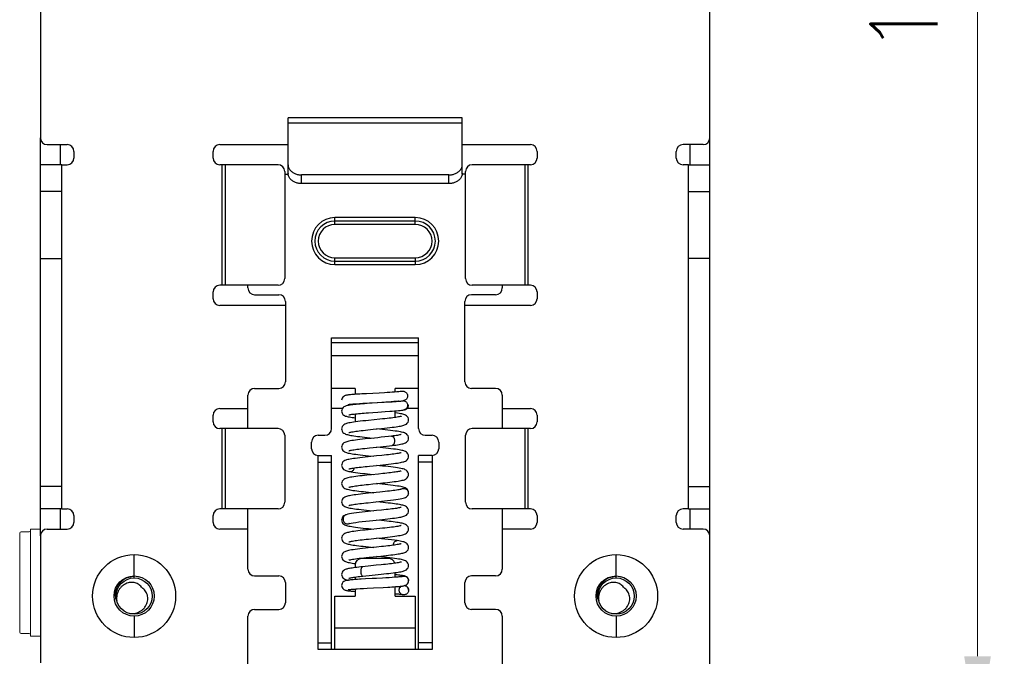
# Model space of a CAD drawing. Header units: millimetres. Extents: x 0 to 420, y 0 to 297.
# Tile 3 of 8: x 57 to 131, y 94 to 142. Entities that reach past the tile are written whole.
import ezdxf

# ---------------------------------------------------------------- set-up
doc = ezdxf.new("R2010")
doc.units = ezdxf.units.MM
doc.layers.get('0').update_dxf_attribs({"linetype": 'CONTINUOUS', "lineweight": 13})
doc.layers.get('Defpoints').update_dxf_attribs({"linetype": 'CONTINUOUS', "lineweight": 13})
doc.layers.add('Dimension', color=2, linetype='CONTINUOUS', lineweight=9)
doc.styles.get("Standard").update_dxf_attribs({"font": 'romans.shx'})
doc.dimstyles.new('yutana', dxfattribs={"dimtxt": 3.5, "dimasz": 3, "dimexe": 1, "dimexo": 0.6, "dimgap": 1.5, "dimtad": 1, "dimdec": 1, "dimzin": 0, "dimdsep": 46, "dimtxsty": 'Standard', "dimcen": 0, "dimadec": 0, "dimazin": 0, "dimtp": 0.01, "dimtm": 0.01, "dimtfac": 1, "dimtdec": 1, "dimtmove": 0, "dimatfit": 3, "dimfxl": 1, "dimtolj": 1, "dimtzin": 0, "dimlwd": 0, "dimlwe": 0, "dimarcsym": 0})

# ---------------------------------------------------------------- blocks, each defined once
blk = doc.blocks.new('*D6')
at = {"layer": 'Defpoints', "color": 0, "ltscale": 5}
for p in [(108.95, 209), (128.95, 209), (108.95, 88)]:
    blk.add_point(p, dxfattribs=at)
at = {"layer": 'Dimension', "color": 0, "lineweight": 0, "ltscale": 5}
for p, q in [((110.15, 209), (130.95, 209)), ((128.95, 94), (128.95, 203)), ((110.15, 88), (130.95, 88))]:
    blk.add_line(p, q, dxfattribs=at)
at = {"layer": 'Dimension', "color": 0, "ltscale": 5}
for points in [[(127.95, 203), (129.95, 203), (128.95, 209)], [(127.95, 94), (129.95, 94), (128.95, 88)]]:
    blk.add_solid(points, dxfattribs=at)
at = {"layer": 'Dimension', "color": 0, "ltscale": 5, "insert": (123.45, 148.5), "char_height": 5, "attachment_point": 5, "rotation": 90}
blk.add_mtext('\\A1;121.0', dxfattribs=at)

msp = doc.modelspace()

# ---------------------------------------------------------------- linework, layer by layer
at = {"color": 7, "linetype": 'Continuous', "lineweight": 30}
for p, q in [((108.95, 130.7), (108.95, 162.7)), ((58.95, 160), (58.95, 132.7)), ((90.45, 134.197), (77.45, 134.197)), ((77.45, 130.703), (77.45, 134.197)), ((90.45, 130.703), (90.45, 134.197)), ((77.45, 133.839), (90.45, 133.839)), ((58.95, 103), (58.95, 132.7)), ((59.45, 132.2), (60.95, 132.2)), ((60.45, 130.7), (60.45, 132.2)), ((61.45, 131.7), (61.45, 131.2)), ((71.85, 131.2), (71.85, 131.7)), ((72.35, 132.2), (77.45, 132.2)), ((90.45, 132.2), (95.55, 132.2)), ((96.05, 131.7), (96.05, 131.2)), ((106.45, 131.2), (106.45, 131.7)), ((108.45, 132.2), (106.95, 132.2)), ((107.45, 132.2), (107.45, 130.7)), ((60.55, 130.7), (58.95, 130.7)), ((60.55, 105), (60.55, 130.7)), ((60.55, 130.7), (60.95, 130.7)), ((76.699, 130.7), (72.35, 130.7)), ((72.507, 130.7), (72.507, 121.7)), ((72.768, 121.7), (72.768, 130.7)), ((77.199, 130.2), (77.199, 122.2)), ((77.45, 130.06), (77.45, 130.703)), ((90.45, 130), (90.45, 130.703)), ((90.701, 122.2), (90.701, 130.2)), ((95.55, 130.7), (91.201, 130.7)), ((95.132, 130.7), (95.132, 121.7)), ((95.393, 121.7), (95.393, 130.7)), ((107.35, 130.7), (106.95, 130.7)), ((107.35, 130.7), (108.95, 130.7)), ((107.35, 105), (107.35, 130.7)), ((108.95, 105), (108.95, 130.7)), ((77.199, 130), (77.45, 130)), ((77.45, 130.039), (77.45, 130)), ((89.45, 129.937), (78.45, 129.937)), ((78.45, 129.294), (78.45, 129.937)), ((89.45, 129.294), (89.45, 129.937)), ((90.701, 130), (90.45, 130)), ((89.45, 129.294), (78.45, 129.294)), ((60.55, 128.7), (58.95, 128.7)), ((107.35, 128.7), (108.95, 128.7)), ((86.95, 126.75), (80.95, 126.75)), ((80.95, 126.25), (80.95, 126.75)), ((86.95, 126.25), (86.95, 126.75)), ((86.95, 126.5), (80.95, 126.5)), ((86.95, 126.25), (80.95, 126.25)), ((58.95, 123.7), (60.55, 123.7)), ((80.95, 123.75), (86.95, 123.75)), ((80.95, 123.25), (80.95, 123.75)), ((86.95, 123.75), (86.95, 123.25)), ((108.95, 123.7), (107.35, 123.7)), ((80.95, 123.5), (86.95, 123.5)), ((80.95, 123.25), (86.95, 123.25)), ((76.699, 121.7), (72.35, 121.7)), ((74.45, 121.5), (74.45, 121.7)), ((95.55, 121.7), (91.201, 121.7)), ((93.45, 121.7), (93.45, 121.5)), ((71.85, 120.7), (71.85, 121.2)), ((74.95, 121), (76.75, 121)), ((92.95, 121), (91.15, 121)), ((96.05, 121.2), (96.05, 120.7)), ((77.25, 120.2), (72.35, 120.2)), ((77.25, 120.5), (77.25, 114.5)), ((90.65, 114.5), (90.65, 120.5)), ((95.55, 120.2), (90.65, 120.2)), ((80.7, 117.767), (87.2, 117.767)), ((80.7, 111), (80.7, 117.767)), ((87.2, 111), (87.2, 117.767)), ((80.7, 117.429), (87.2, 117.429)), ((80.7, 116.464), (87.2, 116.464)), ((74.45, 111), (74.45, 113.5)), ((74.95, 114), (76.75, 114)), ((82.45, 114.001), (80.7, 114.001)), ((82.45, 114.001), (82.45, 113.553)), ((83.301, 113.605), (82.969, 113.586)), ((84.249, 113.654), (83.301, 113.605)), ((84.65, 113.676), (84.249, 113.654)), ((87.2, 114.001), (85.45, 114.001)), ((85.45, 113.726), (85.45, 114.001)), ((92.95, 114), (91.15, 114)), ((93.45, 113.5), (93.45, 111)), ((82.45, 112.852), (82.45, 112.799)), ((82.583, 112.862), (82.792, 112.875)), ((82.792, 112.875), (83.026, 112.889)), ((83.026, 112.889), (83.283, 112.904)), ((83.283, 112.904), (83.56, 112.919)), ((83.56, 112.919), (84.627, 112.975)), ((84.627, 112.975), (84.937, 112.992)), ((71.85, 111.5), (71.85, 112)), ((72.35, 112.5), (74.45, 112.5)), ((81.506, 112.5), (80.7, 112.5)), ((82.45, 112.097), (82.45, 111.701)), ((83.45, 112.183), (83.789, 112.206)), ((83.789, 112.206), (84.145, 112.23)), ((84.145, 112.23), (84.694, 112.266)), ((84.694, 112.266), (85.052, 112.291)), ((85.45, 111.832), (85.45, 112.321)), ((86.107, 112.395), (86.107, 112.395)), ((87.2, 112.5), (86.33, 112.5)), ((93.45, 112.5), (95.55, 112.5)), ((96.05, 112), (96.05, 111.5)), ((84.307, 111.699), (83.463, 111.614)), ((76.699, 111), (72.35, 111)), ((72.507, 111), (72.507, 105)), ((72.768, 105), (72.768, 111)), ((77.199, 110.5), (77.199, 105.5)), ((79.7, 110.5), (80.2, 110.5)), ((87.7, 110.5), (88.2, 110.5)), ((90.701, 105.5), (90.701, 110.5)), ((95.55, 111), (91.201, 111)), ((95.132, 111), (95.132, 105)), ((95.393, 105), (95.393, 111)), ((79.2, 109.5), (79.2, 110)), ((83.527, 109.56), (84.342, 109.643)), ((88.7, 110), (88.7, 109.5)), ((79.7, 109), (80.7, 109)), ((79.7, 94.5), (79.7, 109)), ((80.7, 94.5), (80.7, 109)), ((88.2, 109), (87.2, 109)), ((87.2, 94.5), (87.2, 109)), ((88.2, 109), (88.2, 94.5)), ((79.7, 108.5), (80.7, 108.5)), ((83.538, 108.201), (84.322, 108.281)), ((88.2, 108.5), (87.2, 108.5)), ((82.052, 107.792), (82.052, 107.792)), ((83.685, 107.556), (83.328, 107.52)), ((84.207, 107.609), (83.685, 107.556)), ((84.532, 107.643), (84.207, 107.609)), ((60.55, 106.683), (58.95, 106.683)), ((84.153, 106.904), (84.524, 106.942)), ((107.35, 106.683), (108.95, 106.683)), ((84.309, 106.259), (83.447, 106.172)), ((85.881, 106.474), (85.844, 106.464)), ((85.9, 106.481), (85.881, 106.474)), ((86.443, 106.141), (86.45, 106.213)), ((86.298, 105.911), (86.297, 105.911)), ((60.55, 105), (58.95, 105)), ((60.45, 103.5), (60.45, 105)), ((60.55, 105), (60.95, 105)), ((61.45, 104.5), (61.45, 104)), ((71.85, 104), (71.85, 104.5)), ((76.699, 105), (72.35, 105)), ((74.45, 100.5), (74.45, 105)), ((81.795, 104.571), (81.794, 104.571)), ((95.55, 105), (91.201, 105)), ((93.45, 105), (93.45, 100.5)), ((96.05, 104.5), (96.05, 104)), ((106.45, 104), (106.45, 104.5)), ((107.35, 105), (106.95, 105)), ((107.35, 105), (108.95, 105)), ((107.45, 105), (107.45, 103.5)), ((108.95, 89.5), (108.95, 105)), ((82.003, 103.907), (82.004, 103.907)), ((83.528, 104.12), (84.279, 104.196)), ((58.95, 103), (58.95, 93.5)), ((59.45, 103.5), (60.95, 103.5)), ((74.45, 103.5), (72.35, 103.5)), ((84.292, 103.538), (83.422, 103.45)), ((95.55, 103.5), (93.45, 103.5)), ((108.45, 103.5), (106.95, 103.5)), ((85.606, 102.635), (85.606, 102.635)), ((65.95, 100), (65.95, 101.6)), ((101.95, 100), (101.95, 101.6)), ((82.361, 100.941), (82.475, 100.925)), ((82.45, 100.8), (82.45, 100.619)), ((82.917, 101.334), (83.097, 101.355)), ((84.95, 101.3), (82.95, 101.3)), ((83.499, 101.397), (84.37, 101.486)), ((85.054, 101.347), (84.856, 101.369)), ((83.502, 100.038), (84.402, 100.129)), ((85.45, 99.899), (85.45, 100.249)), ((65.95, 99.85), (65.95, 99.95)), ((74.95, 100), (76.75, 100)), ((77.25, 99.5), (77.25, 98)), ((82.45, 99.916), (82.45, 99.727)), ((83.225, 99.774), (82.92, 99.757)), ((83.719, 99.8), (83.225, 99.774)), ((84.759, 99.856), (84.497, 99.841)), ((84.999, 99.869), (84.759, 99.856)), ((85.216, 99.883), (84.999, 99.869)), ((85.408, 99.896), (85.216, 99.883)), ((85.494, 99.902), (85.408, 99.896)), ((86.45, 99.638), (86.45, 99.637)), ((90.65, 98), (90.65, 99.5)), ((92.95, 100), (91.15, 100)), ((101.95, 99.85), (101.95, 99.95)), ((82.45, 99.026), (82.45, 98.5)), ((82.609, 99.037), (82.831, 99.051)), ((82.831, 99.051), (83.083, 99.066)), ((83.083, 99.066), (83.362, 99.082)), ((83.362, 99.082), (83.827, 99.106)), ((83.827, 99.106), (84.545, 99.144)), ((84.545, 99.144), (84.899, 99.163)), ((85.45, 98.5), (85.45, 99.198)), ((85.75, 98.937), (85.75, 98.937)), ((86.45, 98.938), (86.45, 98.937)), ((80.95, 98.5), (82.45, 98.5)), ((80.95, 94.5), (80.95, 98.5)), ((85.45, 98.5), (86.95, 98.5)), ((86.95, 98.5), (86.95, 94.5)), ((74.95, 97.5), (76.75, 97.5)), ((92.95, 97.5), (91.15, 97.5)), ((65.95, 97), (65.95, 95.4)), ((74.45, 90.1), (74.45, 97)), ((93.45, 97), (93.45, 90.1)), ((101.95, 97), (101.95, 95.4)), ((86.95, 96.1), (80.95, 96.1)), ((79.7, 95), (80.7, 95)), ((88.2, 95), (87.2, 95)), ((80.95, 94.5), (79.7, 94.5)), ((86.95, 94.5), (80.95, 94.5)), ((88.2, 94.5), (86.95, 94.5))]:
    msp.add_line(p, q, dxfattribs=at)
at = {"color": 7, "linetype": 'Continuous'}
for p, q in [((57.4, 95.8), (57.4, 103.2)), ((57.5, 103.3), (58.1, 103.3)), ((58.2, 103.5), (58.95, 103.5)), ((58.2, 103.5), (58.2, 95.5)), ((57.5, 95.7), (58.1, 95.7)), ((58.2, 95.5), (58.95, 95.5))]:
    msp.add_line(p, q, dxfattribs=at)
at = {"color": 7, "linetype": 'Continuous', "lineweight": 30}
for points in [[(82.542, 113.56), (82.42, 113.551), (82.309, 113.543), (82.209, 113.535), (82.12, 113.527), (82.04, 113.519), (81.971, 113.511), (81.91, 113.503), (81.856, 113.495), (81.809, 113.486), (81.764, 113.477), (81.718, 113.464), (81.665, 113.442), (81.602, 113.406), (81.541, 113.351), (81.492, 113.281), (81.46, 113.195), (81.45, 113.114)], [(82.969, 113.586), (82.816, 113.577), (82.674, 113.568), (82.542, 113.56)], [(85.567, 113.734), (85.405, 113.722), (85.229, 113.71), (85.042, 113.698), (84.848, 113.687), (84.65, 113.676)], [(85.967, 113.779), (85.922, 113.771), (85.831, 113.759), (85.71, 113.747), (85.567, 113.734)], [(82.537, 112.808), (82.407, 112.795), (82.289, 112.782), (82.182, 112.768), (82.086, 112.755), (82.001, 112.742), (81.925, 112.728), (81.857, 112.714), (81.795, 112.698), (81.738, 112.679), (81.679, 112.655), (81.616, 112.619), (81.552, 112.564), (81.495, 112.485), (81.459, 112.388), (81.45, 112.31)], [(81.932, 112.798), (81.931, 112.798), (81.932, 112.798), (81.944, 112.801), (81.964, 112.805), (81.993, 112.809), (82.03, 112.814), (82.073, 112.819), (82.124, 112.825), (82.183, 112.83), (82.248, 112.836), (82.321, 112.843), (82.401, 112.849)], [(82.401, 112.849), (82.488, 112.855), (82.583, 112.862)], [(83.73, 112.902), (83.534, 112.889), (83.345, 112.875), (83.164, 112.862), (82.992, 112.848), (82.83, 112.835), (82.678, 112.821), (82.537, 112.808)], [(84.756, 112.971), (84.136, 112.929), (83.73, 112.902)], [(85.523, 113.028), (85.346, 113.013), (85.157, 112.999), (84.959, 112.985), (84.756, 112.971)], [(84.937, 112.992), (85.088, 113.001), (85.234, 113.01), (85.376, 113.019)], [(85.376, 113.019), (85.51, 113.029), (85.637, 113.039)], [(85.694, 113.044), (85.682, 113.042), (85.523, 113.028)], [(85.637, 113.039), (85.754, 113.049), (85.861, 113.059), (85.956, 113.07)], [(85.956, 113.07), (86.04, 113.082), (86.107, 113.095)], [(86.107, 112.395), (86.142, 112.403), (86.187, 112.416), (86.238, 112.437), (86.298, 112.472), (86.36, 112.527), (86.411, 112.602), (86.443, 112.693), (86.45, 112.764)], [(81.45, 112.31), (81.458, 112.236), (81.492, 112.141), (81.547, 112.062), (81.611, 112.005), (81.675, 111.967), (81.738, 111.94), (81.8, 111.919), (81.867, 111.901), (81.943, 111.884), (82.028, 111.868), (82.126, 111.851), (82.236, 111.834), (82.358, 111.817), (82.45, 111.805)], [(81.976, 112.024), (81.975, 112.024), (81.98, 112.025), (82.001, 112.031), (82.036, 112.039), (82.084, 112.048), (82.143, 112.058), (82.214, 112.069), (82.295, 112.079), (82.386, 112.09)], [(82.386, 112.09), (82.488, 112.102), (82.6, 112.113), (82.721, 112.124), (82.851, 112.136), (82.989, 112.147), (83.136, 112.159), (83.29, 112.171), (83.45, 112.183)], [(85.504, 111.84), (85.394, 111.824), (85.272, 111.808), (85.139, 111.791), (84.995, 111.774), (84.84, 111.756), (84.673, 111.738), (84.496, 111.719), (84.307, 111.699)], [(85.052, 112.291), (85.223, 112.303), (85.387, 112.316)], [(85.387, 112.316), (85.542, 112.328), (85.686, 112.341), (85.815, 112.354), (85.93, 112.367), (86.029, 112.38), (86.107, 112.395)], [(86.45, 111.653), (86.443, 111.726), (86.409, 111.822), (86.355, 111.902), (86.292, 111.96), (86.228, 112), (86.164, 112.03), (86.098, 112.054), (86.026, 112.075), (85.944, 112.094), (85.851, 112.114), (85.743, 112.133), (85.62, 112.153), (85.479, 112.174), (85.45, 112.177)], [(85.902, 111.921), (85.901, 111.921), (85.888, 111.916), (85.859, 111.908), (85.814, 111.896), (85.756, 111.884), (85.685, 111.87), (85.601, 111.855), (85.504, 111.84)], [(82.658, 111.525), (82.49, 111.503), (82.338, 111.482), (82.204, 111.461), (82.087, 111.441), (81.985, 111.421), (81.897, 111.401), (81.82, 111.379), (81.751, 111.356), (81.684, 111.326), (81.617, 111.286), (81.552, 111.23), (81.498, 111.154), (81.461, 111.06), (81.45, 110.973)], [(83.463, 111.614), (83.248, 111.591), (83.04, 111.569), (82.843, 111.547), (82.658, 111.525)], [(84.427, 111.012), (84.643, 111.034), (84.85, 111.056), (85.044, 111.078), (85.22, 111.099), (85.378, 111.119), (85.519, 111.138), (85.645, 111.157), (85.757, 111.175), (85.856, 111.194), (85.944, 111.212), (86.022, 111.231), (86.092, 111.251), (86.157, 111.274), (86.22, 111.302), (86.285, 111.342), (86.35, 111.399), (86.407, 111.481), (86.442, 111.58), (86.45, 111.653)], [(81.45, 110.973), (81.458, 110.899), (81.493, 110.8), (81.55, 110.719), (81.614, 110.662), (81.678, 110.623), (81.741, 110.595), (81.805, 110.572), (81.875, 110.552), (81.952, 110.533), (82.039, 110.515), (82.137, 110.497), (82.246, 110.479), (82.366, 110.461), (82.499, 110.442), (82.644, 110.423), (82.803, 110.404), (82.974, 110.385), (83.159, 110.364), (83.356, 110.344), (83.566, 110.322), (83.851, 110.293)], [(81.998, 110.705), (81.999, 110.705), (82.012, 110.71), (82.041, 110.719), (82.085, 110.73), (82.143, 110.743), (82.215, 110.757), (82.301, 110.771), (82.4, 110.787), (82.51, 110.803), (82.632, 110.819), (82.766, 110.836), (82.911, 110.853), (83.066, 110.871), (83.233, 110.889), (83.41, 110.908)], [(83.41, 110.908), (83.792, 110.947), (84.427, 111.012)], [(86.45, 110.293), (86.442, 110.368), (86.407, 110.466), (86.351, 110.547), (86.286, 110.604), (86.221, 110.644), (86.156, 110.673), (86.089, 110.697), (86.015, 110.717), (85.931, 110.737), (85.835, 110.757), (85.724, 110.776), (85.596, 110.797), (85.45, 110.818), (85.285, 110.839), (85.104, 110.861), (84.909, 110.884), (84.704, 110.906), (84.492, 110.928), (84.28, 110.95), (84.049, 110.973)], [(85.186, 110.437), (84.942, 110.407), (84.672, 110.378), (84.403, 110.349), (84.141, 110.322)], [(85.901, 110.561), (85.902, 110.561), (85.89, 110.557), (85.863, 110.549), (85.82, 110.538), (85.764, 110.525), (85.695, 110.512), (85.614, 110.497), (85.52, 110.482), (85.413, 110.467), (85.295, 110.451), (85.186, 110.437)], [(84.141, 110.322), (83.645, 110.272), (83.416, 110.249), (83.201, 110.226), (83, 110.205), (82.814, 110.183), (82.643, 110.163), (82.486, 110.142), (82.343, 110.122), (82.213, 110.103), (82.098, 110.083), (81.997, 110.063), (81.907, 110.043), (81.827, 110.022), (81.756, 109.998), (81.688, 109.968), (81.619, 109.927), (81.55, 109.867), (81.492, 109.783), (81.457, 109.684), (81.45, 109.613)], [(81.45, 109.613), (81.457, 109.541), (81.492, 109.443), (81.547, 109.362), (81.611, 109.305), (81.674, 109.265), (81.737, 109.236), (81.8, 109.213), (81.868, 109.193), (81.944, 109.175), (82.03, 109.156), (82.128, 109.138), (82.241, 109.119), (82.367, 109.1), (82.509, 109.081), (82.666, 109.061), (82.838, 109.04), (83.028, 109.019), (83.237, 108.996), (83.468, 108.972), (83.851, 108.933)], [(86.45, 108.933), (86.442, 109.009), (86.406, 109.107), (86.35, 109.187), (86.285, 109.245), (86.22, 109.284), (86.156, 109.313), (86.09, 109.336), (86.018, 109.357), (85.936, 109.376), (85.843, 109.395), (85.735, 109.415), (85.612, 109.434), (85.472, 109.455), (85.312, 109.476), (85.135, 109.498), (84.942, 109.52), (84.739, 109.542), (84.529, 109.564), (84.317, 109.586), (84.049, 109.613)], [(84.342, 109.643), (84.563, 109.666), (84.788, 109.69), (85.013, 109.715), (85.214, 109.738)], [(85.214, 109.738), (85.352, 109.756), (85.498, 109.775), (85.629, 109.795), (85.745, 109.813), (85.848, 109.832), (85.938, 109.851), (86.018, 109.87), (86.088, 109.89), (86.154, 109.912), (86.218, 109.941), (86.284, 109.981), (86.35, 110.039), (86.407, 110.121), (86.442, 110.22), (86.45, 110.293)], [(83.424, 108.89), (83.211, 108.867), (83.005, 108.845), (82.811, 108.823), (82.631, 108.801), (82.469, 108.78), (82.325, 108.76), (82.199, 108.74), (82.087, 108.721), (81.989, 108.702), (81.902, 108.682), (81.824, 108.66), (81.754, 108.637), (81.687, 108.608), (81.618, 108.567), (81.55, 108.508), (81.492, 108.425), (81.457, 108.326), (81.45, 108.253)], [(81.999, 109.345), (81.998, 109.345), (82.008, 109.349), (82.034, 109.357), (82.074, 109.367), (82.128, 109.379), (82.196, 109.393), (82.277, 109.407), (82.371, 109.423), (82.477, 109.438), (82.595, 109.454), (82.723, 109.471), (82.863, 109.488), (83.013, 109.505), (83.174, 109.523), (83.345, 109.541), (83.527, 109.56)], [(84.449, 108.994), (84.063, 108.955), (83.855, 108.934), (83.424, 108.89)], [(84.322, 108.281), (84.538, 108.303), (84.752, 108.326), (84.957, 108.348), (85.148, 108.37), (85.322, 108.392), (85.475, 108.412), (85.61, 108.432), (85.729, 108.451), (85.835, 108.47), (85.928, 108.489), (86.011, 108.508), (86.084, 108.528), (86.152, 108.552), (86.217, 108.58), (86.284, 108.621), (86.35, 108.679), (86.408, 108.762), (86.443, 108.861), (86.45, 108.933)], [(85.902, 109.201), (85.901, 109.201), (85.887, 109.196), (85.854, 109.186), (85.805, 109.174), (85.741, 109.161), (85.663, 109.146), (85.572, 109.131), (85.469, 109.115), (85.354, 109.099), (85.229, 109.082), (85.093, 109.065), (84.948, 109.048), (84.792, 109.031), (84.626, 109.013), (84.449, 108.994)], [(81.45, 108.253), (81.456, 108.187), (81.486, 108.094), (81.536, 108.015), (81.595, 107.956), (81.656, 107.915), (81.715, 107.885), (81.774, 107.862), (81.837, 107.842), (81.905, 107.824), (81.981, 107.806), (82.052, 107.792)], [(81.998, 107.985), (81.999, 107.985), (82.014, 107.991), (82.047, 108), (82.095, 108.012), (82.156, 108.025), (82.23, 108.039), (82.316, 108.054), (82.413, 108.069), (82.521, 108.084), (82.638, 108.1), (82.765, 108.116), (82.901, 108.132), (83.046, 108.149), (83.201, 108.166), (83.365, 108.183), (83.538, 108.201)], [(86.45, 107.573), (86.441, 107.651), (86.404, 107.751), (86.344, 107.833), (86.275, 107.892), (86.205, 107.932), (86.133, 107.962), (86.056, 107.986), (85.969, 108.009), (85.868, 108.03), (85.752, 108.052), (85.62, 108.073), (85.471, 108.095), (85.306, 108.117), (85.124, 108.139), (84.926, 108.162), (84.715, 108.185), (84.491, 108.208), (84.049, 108.253)], [(83.328, 107.52), (83.152, 107.501), (82.979, 107.482), (82.811, 107.463), (82.65, 107.444), (82.498, 107.424), (82.354, 107.404), (82.223, 107.384), (82.105, 107.364), (82, 107.344), (81.909, 107.323), (81.829, 107.302), (81.756, 107.278), (81.687, 107.248), (81.619, 107.208), (81.553, 107.151), (81.496, 107.071), (81.459, 106.972), (81.45, 106.893)], [(82.052, 107.792), (82.172, 107.771), (82.32, 107.747), (82.48, 107.725), (82.65, 107.703), (82.828, 107.681), (83.013, 107.66), (83.202, 107.64), (83.393, 107.62), (83.586, 107.6), (83.851, 107.573)], [(84.524, 106.942), (84.707, 106.961), (84.887, 106.98), (85.061, 107), (85.227, 107.02), (85.383, 107.04), (85.529, 107.06), (85.662, 107.08), (85.782, 107.1), (85.888, 107.12), (85.982, 107.141), (86.064, 107.162), (86.138, 107.186), (86.208, 107.216), (86.278, 107.257), (86.347, 107.315), (86.405, 107.397), (86.442, 107.497), (86.45, 107.573)], [(85.902, 107.841), (85.902, 107.841), (85.89, 107.837), (85.862, 107.829), (85.821, 107.818), (85.767, 107.806), (85.703, 107.793), (85.627, 107.78), (85.541, 107.766), (85.445, 107.751), (85.34, 107.737), (85.225, 107.722), (85.102, 107.706), (84.971, 107.691), (84.832, 107.675), (84.685, 107.659), (84.532, 107.643)], [(81.45, 106.893), (81.458, 106.816), (81.496, 106.715), (81.555, 106.634), (81.621, 106.577), (81.687, 106.538), (81.752, 106.51), (81.819, 106.487), (81.892, 106.467), (81.975, 106.448), (82.069, 106.429), (82.175, 106.41), (82.295, 106.391), (82.429, 106.372), (82.575, 106.352), (82.733, 106.333), (82.903, 106.313), (83.081, 106.293), (83.267, 106.273), (83.458, 106.253), (83.851, 106.213)], [(81.998, 106.625), (81.999, 106.625), (82.012, 106.63), (82.042, 106.639), (82.086, 106.65), (82.143, 106.663), (82.212, 106.676), (82.293, 106.69), (82.385, 106.705), (82.487, 106.72), (82.599, 106.735), (82.72, 106.75), (82.85, 106.766), (82.988, 106.782), (83.135, 106.799), (83.289, 106.815), (83.45, 106.832)], [(83.45, 106.832), (83.791, 106.867), (84.153, 106.904)], [(86.45, 106.213), (86.441, 106.292), (86.403, 106.393), (86.343, 106.475), (86.273, 106.533), (86.202, 106.573), (86.13, 106.603), (86.053, 106.627), (85.965, 106.65), (85.863, 106.671), (85.746, 106.693), (85.611, 106.714), (85.459, 106.736), (85.29, 106.759), (85.106, 106.781), (84.909, 106.804), (84.7, 106.826), (84.484, 106.849), (84.049, 106.893)], [(83.447, 106.172), (83.237, 106.15), (83.037, 106.129), (82.849, 106.107), (82.676, 106.087), (82.519, 106.067), (82.378, 106.048), (82.252, 106.029), (82.14, 106.01), (82.04, 105.992), (81.952, 105.974), (81.875, 105.955), (81.805, 105.935), (81.741, 105.912), (81.677, 105.883), (81.613, 105.843), (81.548, 105.785), (81.492, 105.704), (81.458, 105.607), (81.45, 105.533)], [(85.844, 106.464), (85.791, 106.451), (85.723, 106.437), (85.64, 106.422), (85.542, 106.406), (85.431, 106.389), (85.307, 106.372), (85.171, 106.355), (85.024, 106.337), (84.863, 106.319), (84.691, 106.3), (84.506, 106.28), (84.309, 106.259)], [(86.297, 105.911), (86.349, 105.958), (86.407, 106.041), (86.443, 106.141)], [(81.45, 105.533), (81.457, 105.463), (81.491, 105.366), (81.546, 105.283), (81.612, 105.224), (81.678, 105.183), (81.743, 105.154), (81.81, 105.13), (81.882, 105.11), (81.964, 105.09), (82.058, 105.071), (82.165, 105.052), (82.285, 105.032), (82.42, 105.013), (82.569, 104.993), (82.731, 104.973), (82.907, 104.952), (83.099, 104.931), (83.304, 104.909), (83.525, 104.886), (83.851, 104.853)], [(81.998, 105.265), (81.999, 105.265), (82.013, 105.27), (82.045, 105.28), (82.094, 105.292), (82.157, 105.305), (82.234, 105.32), (82.323, 105.335), (82.425, 105.351), (82.538, 105.367), (82.663, 105.383), (82.798, 105.4), (82.943, 105.417), (83.097, 105.435), (83.259, 105.452), (83.431, 105.47)], [(83.431, 105.47), (83.802, 105.508), (84.429, 105.572)], [(86.45, 104.853), (86.442, 104.929), (86.406, 105.028), (86.349, 105.108), (86.285, 105.165), (86.221, 105.204), (86.159, 105.232), (86.094, 105.255), (86.025, 105.275), (85.948, 105.294), (85.86, 105.312), (85.762, 105.33), (85.653, 105.348), (85.532, 105.366), (85.398, 105.385), (85.252, 105.403), (85.093, 105.423), (84.921, 105.442), (84.736, 105.462), (84.539, 105.483), (84.33, 105.505), (84.049, 105.533)], [(84.429, 105.572), (84.657, 105.595), (84.884, 105.62), (85.106, 105.645), (85.315, 105.671), (85.505, 105.696), (85.673, 105.722), (85.818, 105.746), (85.941, 105.771), (86.046, 105.797), (86.139, 105.827), (86.225, 105.864), (86.298, 105.911)], [(81.795, 104.571), (81.742, 104.552), (81.679, 104.524), (81.615, 104.485), (81.55, 104.428), (81.494, 104.347), (81.458, 104.249), (81.45, 104.173)], [(83.419, 104.809), (83.198, 104.786), (82.978, 104.762), (82.764, 104.737), (82.558, 104.712), (82.366, 104.686), (82.191, 104.659), (82.036, 104.631), (81.901, 104.602), (81.794, 104.571)], [(84.432, 104.912), (84.054, 104.874), (83.85, 104.853), (83.419, 104.809)], [(84.279, 104.196), (84.5, 104.219), (84.706, 104.241), (84.899, 104.262), (85.077, 104.282), (85.242, 104.302), (85.395, 104.321), (85.535, 104.341), (85.661, 104.36), (85.772, 104.378), (85.871, 104.397), (85.957, 104.415), (86.032, 104.433), (86.1, 104.453), (86.163, 104.476), (86.226, 104.505), (86.29, 104.545), (86.354, 104.604), (86.409, 104.685), (86.443, 104.782), (86.45, 104.853)], [(85.902, 105.121), (85.902, 105.121), (85.892, 105.118), (85.866, 105.11), (85.827, 105.1), (85.775, 105.088), (85.709, 105.074), (85.63, 105.06), (85.54, 105.045), (85.438, 105.03), (85.325, 105.015), (85.203, 104.999), (85.069, 104.982), (84.925, 104.966), (84.771, 104.948), (84.607, 104.931), (84.432, 104.912)], [(81.45, 104.173), (81.458, 104.099), (81.493, 104.001), (81.549, 103.92), (81.615, 103.862), (81.682, 103.821), (81.748, 103.792), (81.817, 103.768), (81.894, 103.747), (81.982, 103.726), (82.083, 103.706), (82.2, 103.686), (82.336, 103.665), (82.49, 103.643), (82.663, 103.621), (82.851, 103.599), (83.05, 103.576), (83.257, 103.554), (83.467, 103.532), (83.851, 103.493)], [(82.005, 103.908), (81.998, 103.905), (82.003, 103.907)], [(82.004, 103.907), (82.047, 103.92), (82.149, 103.944), (82.302, 103.972), (82.501, 104.002), (82.734, 104.032), (82.99, 104.063), (83.258, 104.092), (83.528, 104.12)], [(86.45, 103.493), (86.442, 103.568), (86.407, 103.666), (86.351, 103.746), (86.289, 103.802), (86.226, 103.841), (86.165, 103.87), (86.102, 103.892), (86.035, 103.912), (85.961, 103.931), (85.878, 103.948), (85.784, 103.966), (85.68, 103.984), (85.565, 104.001), (85.439, 104.019), (85.301, 104.037), (85.151, 104.056), (84.989, 104.075), (84.814, 104.094), (84.627, 104.114), (84.429, 104.135), (84.049, 104.173)], [(85.901, 103.761), (85.9, 103.761), (85.883, 103.755), (85.849, 103.745), (85.797, 103.732), (85.729, 103.718), (85.646, 103.703), (85.548, 103.687), (85.436, 103.67), (85.311, 103.653), (85.173, 103.635), (85.022, 103.617), (84.859, 103.598), (84.682, 103.579), (84.493, 103.559), (84.292, 103.538)], [(83.422, 103.45), (83.21, 103.427), (83.01, 103.406), (82.824, 103.384), (82.655, 103.364), (82.503, 103.345), (82.366, 103.326), (82.243, 103.307), (82.134, 103.289), (82.037, 103.271), (81.951, 103.253), (81.875, 103.235), (81.807, 103.215), (81.742, 103.192), (81.68, 103.164), (81.616, 103.125), (81.551, 103.069), (81.494, 102.988), (81.458, 102.889), (81.45, 102.813)], [(84.468, 102.856), (84.678, 102.878), (84.882, 102.9), (85.076, 102.922), (85.258, 102.944), (85.425, 102.965), (85.575, 102.987), (85.707, 103.007), (85.823, 103.027), (85.923, 103.047), (86.01, 103.068), (86.086, 103.089), (86.154, 103.113), (86.22, 103.142), (86.287, 103.183), (86.351, 103.24), (86.406, 103.318), (86.441, 103.414), (86.45, 103.493)], [(81.45, 102.813), (81.457, 102.743), (81.49, 102.646), (81.544, 102.566), (81.606, 102.508), (81.668, 102.468), (81.729, 102.439), (81.79, 102.417), (81.855, 102.397), (81.925, 102.379), (82.004, 102.362), (82.093, 102.344), (82.193, 102.327), (82.305, 102.309), (82.431, 102.291), (82.571, 102.273), (82.723, 102.254), (82.889, 102.234), (83.068, 102.214), (83.259, 102.194), (83.463, 102.173), (83.851, 102.133)], [(81.998, 102.545), (81.998, 102.545), (82.008, 102.549), (82.034, 102.557), (82.074, 102.567), (82.126, 102.579), (82.191, 102.592), (82.268, 102.606), (82.357, 102.62), (82.458, 102.635), (82.57, 102.651), (82.695, 102.667), (82.829, 102.684), (82.974, 102.701), (83.128, 102.718), (83.292, 102.736), (83.465, 102.754)], [(83.465, 102.754), (83.843, 102.792), (84.045, 102.813), (84.468, 102.856)], [(85.606, 102.635), (85.409, 102.663), (85.175, 102.693), (84.929, 102.721), (84.677, 102.749), (84.424, 102.775), (84.049, 102.813)], [(85.902, 102.401), (85.901, 102.401), (85.888, 102.396), (85.857, 102.387), (85.812, 102.376), (85.754, 102.363), (85.683, 102.35), (85.601, 102.335), (85.509, 102.321), (85.406, 102.306), (85.293, 102.29), (85.17, 102.275), (85.037, 102.259), (84.895, 102.242), (84.744, 102.225), (84.584, 102.208), (84.415, 102.19)], [(86.45, 102.133), (86.441, 102.215), (86.405, 102.31), (86.351, 102.386), (86.288, 102.443), (86.222, 102.483), (86.157, 102.513), (86.089, 102.537), (86.014, 102.558), (85.929, 102.578), (85.831, 102.598), (85.718, 102.618), (85.606, 102.635)], [(83.433, 102.091), (83.222, 102.069), (83.016, 102.046), (82.819, 102.024), (82.635, 102.002), (82.467, 101.98), (82.318, 101.959), (82.186, 101.938), (82.072, 101.918), (81.974, 101.898), (81.888, 101.878), (81.813, 101.857), (81.745, 101.833), (81.679, 101.804), (81.613, 101.764), (81.549, 101.706), (81.493, 101.626), (81.458, 101.528), (81.45, 101.453)], [(84.415, 102.19), (84.05, 102.153), (83.433, 102.091)], [(84.37, 101.486), (84.575, 101.507), (84.768, 101.527), (84.949, 101.547), (85.116, 101.567), (85.271, 101.585), (85.414, 101.604), (85.544, 101.622), (85.663, 101.64), (85.77, 101.658), (85.866, 101.676), (85.952, 101.694), (86.028, 101.712), (86.097, 101.732), (86.161, 101.755), (86.223, 101.783), (86.286, 101.822), (86.35, 101.879), (86.407, 101.96), (86.442, 102.059), (86.45, 102.133)], [(81.45, 101.453), (81.457, 101.381), (81.492, 101.283), (81.548, 101.201), (81.612, 101.144), (81.676, 101.104), (81.739, 101.075), (81.803, 101.052), (81.871, 101.033), (81.947, 101.014), (82.033, 100.996), (82.13, 100.978), (82.239, 100.96), (82.361, 100.941)], [(81.998, 101.185), (81.999, 101.185), (82.015, 101.191), (82.05, 101.201), (82.103, 101.214), (82.172, 101.228), (82.257, 101.244), (82.358, 101.261), (82.474, 101.278), (82.606, 101.296), (82.753, 101.315), (82.917, 101.334)], [(83.097, 101.355), (83.292, 101.376), (83.499, 101.397)], [(84.402, 100.829), (84.033, 100.792), (83.837, 100.772), (83.426, 100.73)], [(84.856, 101.369), (84.648, 101.392), (84.434, 101.414), (84.049, 101.453)], [(85.403, 100.945), (85.29, 100.93), (85.166, 100.914), (85.032, 100.898), (84.889, 100.881), (84.735, 100.864), (84.573, 100.847), (84.402, 100.829)], [(86.45, 100.773), (86.439, 100.86), (86.402, 100.955), (86.347, 101.031), (86.282, 101.087), (86.215, 101.127), (86.148, 101.156), (86.079, 101.18), (86.002, 101.201), (85.913, 101.221), (85.812, 101.241), (85.694, 101.261), (85.56, 101.282), (85.408, 101.303), (85.238, 101.325), (85.054, 101.347)], [(85.902, 101.041), (85.901, 101.041), (85.888, 101.036), (85.857, 101.027), (85.812, 101.016), (85.753, 101.003), (85.682, 100.989), (85.6, 100.975), (85.507, 100.96), (85.428, 100.949)], [(85.43, 100.246), (85.558, 100.264), (85.675, 100.282), (85.781, 100.3), (85.875, 100.317), (85.96, 100.335), (86.034, 100.354), (86.102, 100.374), (86.165, 100.397), (86.227, 100.425), (86.29, 100.465), (86.353, 100.522), (86.408, 100.603), (86.443, 100.701), (86.45, 100.773)], [(82.462, 100.62), (82.343, 100.604), (82.234, 100.589), (82.136, 100.573), (82.048, 100.558), (81.969, 100.543), (81.899, 100.527), (81.835, 100.512), (81.777, 100.494), (81.72, 100.473), (81.662, 100.446), (81.601, 100.407), (81.543, 100.353), (81.493, 100.28), (81.459, 100.19), (81.45, 100.109)], [(81.45, 100.109), (81.458, 100.035), (81.491, 99.942), (81.544, 99.864), (81.61, 99.804), (81.68, 99.763), (81.747, 99.735), (81.814, 99.714), (81.89, 99.696), (81.957, 99.683)], [(83.023, 100.687), (82.884, 100.672), (82.733, 100.654), (82.592, 100.637), (82.462, 100.62)], [(83.426, 100.73), (83.213, 100.708), (83.023, 100.687)], [(83.037, 99.988), (83.258, 100.012), (83.502, 100.038)], [(84.402, 100.129), (84.603, 100.15), (84.792, 100.17), (84.97, 100.19), (85.136, 100.209), (85.289, 100.228), (85.43, 100.246)], [(86.45, 99.638), (86.442, 99.711), (86.409, 99.802), (86.357, 99.878), (86.294, 99.932), (86.234, 99.967), (86.184, 99.987), (86.14, 100), (86.096, 100.01), (86.049, 100.019), (85.996, 100.027), (85.935, 100.036), (85.866, 100.045), (85.787, 100.053), (85.698, 100.062), (85.6, 100.072), (85.49, 100.081), (85.45, 100.085)], [(82.52, 99.732), (82.406, 99.724), (82.301, 99.716), (82.205, 99.708), (82.119, 99.7), (82.042, 99.692), (81.974, 99.685), (81.913, 99.677), (81.859, 99.669), (81.811, 99.66), (81.765, 99.65), (81.718, 99.637), (81.665, 99.616), (81.602, 99.58), (81.539, 99.523), (81.488, 99.447), (81.457, 99.358), (81.45, 99.287)], [(81.989, 99.831), (81.987, 99.83), (81.989, 99.831), (82.008, 99.836), (82.04, 99.845), (82.084, 99.855), (82.139, 99.866), (82.205, 99.878), (82.282, 99.891), (82.368, 99.904)], [(82.368, 99.904), (82.463, 99.918), (82.568, 99.932), (82.68, 99.946), (82.8, 99.961), (82.927, 99.975), (83.037, 99.988)], [(82.92, 99.757), (82.778, 99.748), (82.645, 99.74), (82.52, 99.732)], [(84.497, 99.841), (84.05, 99.818), (83.719, 99.8)], [(85.339, 99.19), (85.461, 99.199), (85.573, 99.207), (85.673, 99.215), (85.764, 99.223), (85.846, 99.231), (85.919, 99.239), (85.983, 99.247), (86.039, 99.256), (86.089, 99.265), (86.135, 99.275), (86.182, 99.288), (86.235, 99.309), (86.297, 99.345), (86.36, 99.401), (86.411, 99.477), (86.443, 99.568), (86.45, 99.637)], [(85.969, 99.953), (85.969, 99.953), (85.957, 99.951), (85.936, 99.947), (85.907, 99.942), (85.869, 99.937), (85.824, 99.932), (85.772, 99.926), (85.713, 99.921), (85.647, 99.915), (85.574, 99.908), (85.494, 99.902)], [(81.45, 99.287), (81.458, 99.215), (81.49, 99.125), (81.54, 99.051), (81.601, 98.996), (81.662, 98.96), (81.714, 98.939), (81.759, 98.926), (81.804, 98.916), (81.85, 98.907), (81.901, 98.9), (81.957, 98.892), (82.02, 98.885), (82.091, 98.878), (82.17, 98.87), (82.256, 98.863), (82.351, 98.855), (82.45, 98.848)], [(81.932, 98.972), (81.931, 98.972), (81.932, 98.972), (81.943, 98.974), (81.965, 98.978), (81.994, 98.983), (82.031, 98.988), (82.076, 98.993), (82.128, 98.999), (82.188, 99.005), (82.257, 99.011), (82.333, 99.017), (82.417, 99.024)], [(82.417, 99.024), (82.51, 99.03), (82.609, 99.037)], [(84.899, 99.163), (85.059, 99.173), (85.205, 99.182), (85.339, 99.19)], [(85.45, 98.676), (85.485, 98.673), (85.566, 98.667), (85.641, 98.661), (85.709, 98.655), (85.769, 98.649), (85.822, 98.643), (85.867, 98.638), (85.905, 98.633), (85.935, 98.628), (85.943, 98.627)], [(86.45, 98.938), (86.442, 99.009), (86.411, 99.099), (86.361, 99.173), (86.3, 99.228), (86.239, 99.264), (86.188, 99.285), (86.18, 99.287)]]:
    msp.add_lwpolyline(points, dxfattribs=at)
for centre, radius in [((65.95, 98.5), 3.1), ((101.95, 98.5), 3.1), ((65.95, 98.5), 1.5), ((65.95, 98.5), 1.35), ((101.95, 98.5), 1.5), ((101.95, 98.5), 1.35)]:
    msp.add_circle(centre, radius, dxfattribs=at)
for centre, radius, start, end in [((59.45, 132.7), 0.5, 180, 270), ((108.45, 132.7), 0.5, 270, 0), ((60.95, 131.7), 0.5, 0, 90), ((72.35, 131.7), 0.5, 90, 180), ((95.55, 131.7), 0.5, 0, 90), ((106.95, 131.7), 0.5, 90, 180), ((60.95, 131.2), 0.5, 270, 0), ((72.35, 131.2), 0.5, 180, 270), ((95.55, 131.2), 0.5, 270, 0), ((106.95, 131.2), 0.5, 180, 270), ((76.699, 130.2), 0.5, 0, 90), ((91.201, 130.2), 0.5, 90, 180), ((80.95, 125), 1.75, 90, 270), ((86.95, 125), 1.75, 270, 90), ((80.95, 125), 1.5, 90, 270), ((80.95, 125), 1.25, 90, 270), ((86.95, 125), 1.5, 270, 90), ((86.95, 125), 1.25, 270, 90), ((76.699, 122.2), 0.5, 270, 0), ((91.201, 122.2), 0.5, 180, 270), ((72.35, 121.2), 0.5, 90, 180), ((74.95, 121.5), 0.5, 180, 270), ((92.95, 121.5), 0.5, 270, 0), ((95.55, 121.2), 0.5, 0, 90), ((72.35, 120.7), 0.5, 180, 270), ((76.75, 120.5), 0.5, 0, 90), ((91.15, 120.5), 0.5, 90, 180), ((95.55, 120.7), 0.5, 270, 0), ((76.75, 114.5), 0.5, 270, 0), ((91.15, 114.5), 0.5, 180, 270), ((74.95, 113.5), 0.5, 90, 180), ((92.95, 113.5), 0.5, 0, 90), ((72.35, 112), 0.5, 90, 180), ((95.55, 112), 0.5, 0, 90), ((72.35, 111.5), 0.5, 180, 270), ((82.95, 111.701), 0.5, 180, 203.47443), ((95.55, 111.5), 0.5, 270, 0), ((76.699, 110.5), 0.5, 0, 90), ((79.7, 110), 0.5, 90, 180), ((80.2, 111), 0.5, 270, 0), ((87.7, 111), 0.5, 180, 270), ((88.2, 110), 0.5, 0, 90), ((91.201, 110.5), 0.5, 90, 180), ((79.7, 109.5), 0.5, 180, 270), ((88.2, 109.5), 0.5, 270, 0), ((76.699, 105.5), 0.5, 270, 0), ((91.201, 105.5), 0.5, 180, 270), ((60.95, 104.5), 0.5, 0, 90), ((72.35, 104.5), 0.5, 90, 180), ((95.55, 104.5), 0.5, 0, 90), ((106.95, 104.5), 0.5, 90, 180), ((60.95, 104), 0.5, 270, 0), ((72.35, 104), 0.5, 180, 270), ((95.55, 104), 0.5, 270, 0), ((106.95, 104), 0.5, 180, 270), ((59.45, 103), 0.5, 90, 180), ((108.45, 103), 0.5, 0, 90), ((82.95, 100.8), 0.5, 90, 180), ((84.95, 100.8), 0.5, 17.50976, 90), ((74.95, 100.5), 0.5, 180, 270), ((92.95, 100.5), 0.5, 270, 0), ((65.95, 98.5), 1.45, 90, 153.74131), ((76.75, 99.5), 0.5, 0, 90), ((91.15, 99.5), 0.5, 90, 180), ((101.95, 98.5), 1.45, 90, 153.74131), ((76.75, 98), 0.5, 270, 0), ((91.15, 98), 0.5, 180, 270), ((74.95, 97), 0.5, 90, 180), ((92.95, 97), 0.5, 0, 90)]:
    msp.add_arc(centre, radius, start, end, dxfattribs=at)
at = {"color": 7, "linetype": 'Continuous'}
for centre, start, end in [((57.5, 103.2), 90, 180), ((58.1, 103.4), 270, 0), ((57.5, 95.8), 180, 270), ((58.1, 95.6), 0, 90)]:
    msp.add_arc(centre, 0.1, start, end, dxfattribs=at)
at = {"color": 7, "linetype": 'Continuous', "lineweight": 30}
for points, knots in [([(77.45, 130.703), (77.45, 130.636), (77.474, 130.498), (77.579, 130.309), (77.741, 130.15), (77.95, 130.029), (78.192, 129.954), (78.363, 129.937), (78.45, 129.937)], [0, 0, 0, 0, 0.201174, 0.411208, 0.635766, 0.876002, 1.129033, 1.389165, 1.389165, 1.389165, 1.389165]), ([(89.45, 129.937), (89.537, 129.937), (89.708, 129.954), (89.95, 130.029), (90.159, 130.15), (90.321, 130.309), (90.426, 130.498), (90.45, 130.636), (90.45, 130.703)], [0, 0, 0, 0, 0.260132, 0.513163, 0.7534, 0.977957, 1.187992, 1.389165, 1.389165, 1.389165, 1.389165]), ([(78.45, 129.294), (78.363, 129.294), (78.192, 129.311), (77.95, 129.386), (77.741, 129.507), (77.579, 129.667), (77.474, 129.855), (77.45, 129.993), (77.45, 130.06)], [0, 0, 0, 0, 0.260132, 0.513163, 0.7534, 0.977957, 1.187992, 1.389165, 1.389165, 1.389165, 1.389165]), ([(90.45, 130.06), (90.45, 129.993), (90.426, 129.855), (90.321, 129.667), (90.159, 129.507), (89.95, 129.386), (89.708, 129.311), (89.537, 129.294), (89.45, 129.294)], [0, 0, 0, 0, 0.201174, 0.411208, 0.635766, 0.876002, 1.129033, 1.389165, 1.389165, 1.389165, 1.389165]), ([(85.967, 113.779), (85.975, 113.781), (86.015, 113.789), (86.089, 113.789), (86.183, 113.759), (86.266, 113.705), (86.33, 113.629), (86.37, 113.537), (86.38, 113.471), (86.38, 113.437)], [0, 0, 0, 0, 0.0248219, 0.1215993, 0.2185715, 0.316143, 0.4145372, 0.5136075, 0.6131242, 0.6131242, 0.6131242, 0.6131242]), ([(86.38, 113.437), (86.38, 113.404), (86.37, 113.338), (86.33, 113.246), (86.266, 113.169), (86.188, 113.119), (86.133, 113.1), (86.107, 113.095)], [0, 0, 0, 0, 0.0995167, 0.198587, 0.2969812, 0.3945528, 0.4719141, 0.4719141, 0.4719141, 0.4719141]), ([(86.103, 113.081), (86.13, 113.076), (86.187, 113.057), (86.266, 113.005), (86.33, 112.929), (86.37, 112.837), (86.38, 112.771), (86.38, 112.737)], [0, 0, 0, 0, 0.0817676, 0.1793443, 0.2777907, 0.3769056, 0.4763182, 0.4763182, 0.4763182, 0.4763182]), ([(86.38, 112.737), (86.38, 112.704), (86.37, 112.638), (86.33, 112.546), (86.266, 112.469), (86.188, 112.419), (86.133, 112.4), (86.107, 112.395)], [0, 0, 0, 0, 0.0994125, 0.1985274, 0.2969739, 0.3945506, 0.4718479, 0.4718479, 0.4718479, 0.4718479]), ([(85.186, 110.436), (85.2, 110.438), (85.236, 110.436), (85.29, 110.406), (85.338, 110.351), (85.375, 110.275), (85.398, 110.185), (85.403, 110.12), (85.403, 110.087)], [0, 0, 0, 0, 0.0431467, 0.1054184, 0.1778509, 0.2622435, 0.3560016, 0.4547721, 0.4547721, 0.4547721, 0.4547721]), ([(85.403, 110.087), (85.403, 110.055), (85.398, 109.99), (85.375, 109.9), (85.338, 109.824), (85.29, 109.769), (85.244, 109.744), (85.219, 109.739), (85.214, 109.738)], [0, 0, 0, 0, 0.0987704, 0.1925286, 0.2769211, 0.3493537, 0.4116254, 0.4269925, 0.4269925, 0.4269925, 0.4269925]), ([(82.052, 107.792), (82.054, 107.792), (82.084, 107.786), (82.144, 107.786), (82.228, 107.816), (82.302, 107.871), (82.357, 107.947), (82.384, 108.016), (82.393, 108.056), (82.395, 108.065)], [0, 0, 0, 0, 0.005084, 0.0907653, 0.1776168, 0.2675179, 0.3614697, 0.4588144, 0.4856293, 0.4856293, 0.4856293, 0.4856293]), ([(85.899, 106.483), (85.912, 106.491), (85.955, 106.515), (86.035, 106.539), (86.135, 106.539), (86.231, 106.51), (86.316, 106.456), (86.381, 106.379), (86.422, 106.287), (86.432, 106.221), (86.432, 106.187)], [0, 0, 0, 0, 0.0476335, 0.1465269, 0.2454026, 0.3442956, 0.4433549, 0.5426884, 0.6421582, 0.7416139, 0.7416139, 0.7416139, 0.7416139]), ([(86.319, 105.929), (86.317, 105.927), (86.31, 105.921), (86.303, 105.915), (86.298, 105.911)], [0, 0, 0, 0, 0.00877248, 0.02753898, 0.02753898, 0.02753898, 0.02753898]), ([(86.432, 106.187), (86.432, 106.154), (86.422, 106.088), (86.382, 105.999), (86.341, 105.949), (86.319, 105.929)], [0, 0, 0, 0, 0.0994557, 0.1989255, 0.2895718, 0.2895718, 0.2895718, 0.2895718]), ([(81.794, 104.571), (81.781, 104.567), (81.738, 104.55), (81.671, 104.505), (81.609, 104.429), (81.569, 104.337), (81.559, 104.271), (81.559, 104.237)], [0, 0, 0, 0, 0.0422442, 0.1387252, 0.2365213, 0.3353767, 0.434757, 0.434757, 0.434757, 0.434757]), ([(81.559, 104.237), (81.559, 104.204), (81.569, 104.138), (81.609, 104.046), (81.671, 103.97), (81.753, 103.915), (81.846, 103.886), (81.932, 103.886), (81.983, 103.9), (82.003, 103.907)], [0, 0, 0, 0, 0.0993803, 0.1982357, 0.2960317, 0.3925127, 0.4880543, 0.5832748, 0.6466164, 0.6466164, 0.6466164, 0.6466164]), ([(85.312, 102.293), (85.312, 102.324), (85.32, 102.387), (85.35, 102.476), (85.398, 102.553), (85.463, 102.608), (85.534, 102.637), (85.584, 102.638), (85.606, 102.635)], [0, 0, 0, 0, 0.0935117, 0.189376, 0.279462, 0.3625208, 0.4400677, 0.5067758, 0.5067758, 0.5067758, 0.5067758]), ([(83.023, 100.687), (83.018, 100.686), (82.997, 100.682), (82.962, 100.654), (82.927, 100.598), (82.901, 100.523), (82.884, 100.434), (82.88, 100.37), (82.88, 100.337)], [0, 0, 0, 0, 0.0148813, 0.0645638, 0.1290313, 0.2094464, 0.3017884, 0.4003945, 0.4003945, 0.4003945, 0.4003945]), ([(82.88, 100.337), (82.88, 100.305), (82.884, 100.241), (82.901, 100.152), (82.927, 100.077), (82.962, 100.021), (83, 99.99), (83.027, 99.987), (83.037, 99.988)], [0, 0, 0, 0, 0.0986061, 0.190948, 0.2713632, 0.3358306, 0.3855132, 0.4137917, 0.4137917, 0.4137917, 0.4137917]), ([(66.543, 99.109), (66.514, 99.153), (66.447, 99.237), (66.324, 99.344), (66.181, 99.428), (66.023, 99.486), (65.854, 99.516), (65.678, 99.517), (65.496, 99.486), (65.316, 99.421), (65.145, 99.323), (64.991, 99.194), (64.859, 99.037), (64.754, 98.857), (64.682, 98.664), (64.644, 98.473), (64.635, 98.297), (64.644, 98.186), (64.651, 98.134)], [0, 0, 0, 0, 0.158331, 0.321769, 0.486594, 0.653302, 0.822934, 0.997982, 1.180901, 1.372839, 1.56957, 1.768702, 1.973273, 2.181829, 2.390641, 2.587979, 2.762103, 2.920107, 2.920107, 2.920107, 2.920107]), ([(85.967, 99.961), (85.994, 99.972), (86.054, 99.989), (86.151, 99.989), (86.247, 99.96), (86.332, 99.906), (86.398, 99.829), (86.44, 99.738), (86.45, 99.671), (86.45, 99.638)], [0, 0, 0, 0, 0.0864145, 0.1859925, 0.2855302, 0.3850892, 0.4847216, 0.5843119, 0.6828012, 0.6828012, 0.6828012, 0.6828012]), ([(102.543, 99.109), (102.514, 99.153), (102.447, 99.237), (102.324, 99.344), (102.181, 99.428), (102.023, 99.486), (101.854, 99.516), (101.678, 99.517), (101.496, 99.486), (101.316, 99.421), (101.145, 99.323), (100.991, 99.194), (100.859, 99.037), (100.754, 98.857), (100.682, 98.664), (100.644, 98.473), (100.635, 98.297), (100.644, 98.186), (100.651, 98.134)], [0, 0, 0, 0, 0.158331, 0.321769, 0.486594, 0.653302, 0.822934, 0.997982, 1.180901, 1.372839, 1.56957, 1.768702, 1.973273, 2.181829, 2.390641, 2.587979, 2.762103, 2.920107, 2.920107, 2.920107, 2.920107]), ([(64.651, 98.134), (64.626, 98.196), (64.586, 98.326), (64.555, 98.53), (64.554, 98.737), (64.585, 98.944), (64.625, 99.077), (64.65, 99.142)], [0, 0, 0, 0, 0.201389, 0.407018, 0.614656, 0.822341, 1.030176, 1.030176, 1.030176, 1.030176]), ([(65.638, 97.189), (65.706, 97.183), (65.848, 97.181), (66.061, 97.212), (66.267, 97.28), (66.456, 97.382), (66.621, 97.512), (66.758, 97.666), (66.863, 97.837), (66.934, 98.02), (66.971, 98.208), (66.972, 98.395), (66.941, 98.575), (66.879, 98.741), (66.789, 98.889), (66.677, 99.014), (66.589, 99.081), (66.543, 99.109)], [0, 0, 0, 0, 0.203582, 0.424426, 0.641244, 0.853598, 1.063368, 1.268991, 1.468301, 1.663381, 1.854083, 2.03969, 2.221755, 2.398466, 2.569662, 2.737092, 2.898685, 2.898685, 2.898685, 2.898685]), ([(85.75, 98.937), (85.75, 98.971), (85.76, 99.037), (85.802, 99.129), (85.862, 99.199), (85.909, 99.232), (85.931, 99.243)], [0, 0, 0, 0, 0.099575, 0.1991208, 0.2987017, 0.3715843, 0.3715843, 0.3715843, 0.3715843]), ([(85.943, 98.625), (85.917, 98.638), (85.865, 98.673), (85.802, 98.746), (85.76, 98.837), (85.75, 98.904), (85.75, 98.937)], [0, 0, 0, 0, 0.0861929, 0.1857738, 0.2853197, 0.3843095, 0.3843095, 0.3843095, 0.3843095]), ([(86.45, 98.937), (86.45, 98.904), (86.44, 98.838), (86.398, 98.746), (86.332, 98.669), (86.247, 98.615), (86.151, 98.586), (86.054, 98.586), (85.993, 98.603), (85.967, 98.614)], [0, 0, 0, 0, 0.0995751, 0.199121, 0.2987018, 0.3982558, 0.4977982, 0.5973762, 0.6840576, 0.6840576, 0.6840576, 0.6840576]), ([(86.158, 99.282), (86.188, 99.277), (86.25, 99.258), (86.332, 99.206), (86.398, 99.129), (86.44, 99.038), (86.45, 98.971), (86.45, 98.938)], [0, 0, 0, 0, 0.0908041, 0.1903581, 0.2899389, 0.3894848, 0.4881564, 0.4881564, 0.4881564, 0.4881564]), ([(100.651, 98.134), (100.626, 98.196), (100.586, 98.326), (100.555, 98.53), (100.554, 98.737), (100.585, 98.944), (100.625, 99.077), (100.65, 99.142)], [0, 0, 0, 0, 0.201389, 0.407018, 0.614656, 0.822341, 1.030176, 1.030176, 1.030176, 1.030176]), ([(101.638, 97.189), (101.706, 97.183), (101.848, 97.181), (102.061, 97.212), (102.267, 97.28), (102.456, 97.382), (102.621, 97.512), (102.758, 97.666), (102.863, 97.837), (102.934, 98.02), (102.971, 98.208), (102.972, 98.395), (102.941, 98.575), (102.879, 98.741), (102.789, 98.889), (102.677, 99.014), (102.589, 99.081), (102.543, 99.109)], [0, 0, 0, 0, 0.203582, 0.424426, 0.641244, 0.853598, 1.063368, 1.268991, 1.468301, 1.663381, 1.854083, 2.03969, 2.221755, 2.398466, 2.569662, 2.737092, 2.898685, 2.898685, 2.898685, 2.898685])]:
    msp.add_open_spline(points, degree=3, knots=knots, dxfattribs=at)
for points in [[(86.048, 113.087), (86.061, 113.087), (86.075, 113.086), (86.088, 113.084)], [(86.088, 113.084), (86.093, 113.083), (86.098, 113.082), (86.103, 113.081)], [(85.943, 99.95), (85.947, 99.952), (85.951, 99.954), (85.955, 99.955)], [(85.955, 99.955), (85.959, 99.957), (85.963, 99.959), (85.967, 99.961)], [(85.955, 98.619), (85.951, 98.621), (85.947, 98.623), (85.943, 98.625)], [(85.967, 98.614), (85.963, 98.616), (85.959, 98.618), (85.955, 98.619)], [(65.617, 97.192), (65.624, 97.191), (65.631, 97.19), (65.638, 97.189)], [(101.617, 97.192), (101.624, 97.191), (101.631, 97.19), (101.638, 97.189)]]:
    msp.add_open_spline(points, degree=3, dxfattribs=at)

# ---------------------------------------------------------------- dimensions: what is measured, and where the dimension line sits
at = {"layer": 'Dimension', "color": 7}
dim = msp.add_linear_dim(base=(128.95, 209), p1=(108.95, 88), p2=(108.95, 209), angle=90, dimstyle='yutana', override={"dimscale": 2, "dimtxt": 2.5, "dimasz": 3}, dxfattribs=at)
dim.commit()
dim.dimension.update_dxf_attribs({"geometry": '*D6', "text_midpoint": (123.45, 148.5)})

doc.saveas('drawing.dxf')
